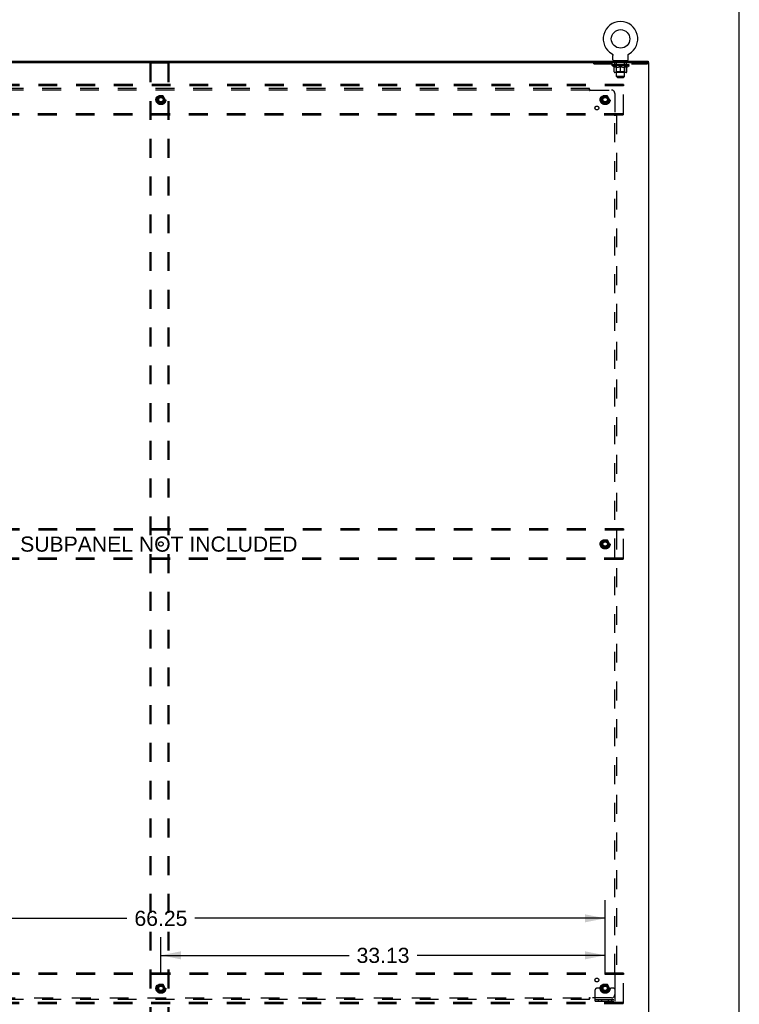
# Model space of a CAD drawing. Header units: inches. Extents: x 0 to 256, y 0 to 166.
# Tile 30 of 30: x 202 to 256, y 55 to 129. Entities that reach past the tile are written whole.
import ezdxf

# ---------------------------------------------------------------- set-up
doc = ezdxf.new("R2010")
doc.units = ezdxf.units.IN
doc.header["$LTSCALE"] = 14.074305
doc.header["$MEASUREMENT"] = 0
doc.linetypes.add('DOT', pattern=[0.2, 0.1, -0.1])
doc.linetypes.add('HIDDEN', pattern=[0.2, 0.1, -0.1])
doc.layers.get('0').update_dxf_attribs({"linetype": 'CONTINUOUS'})
for name, color, linetype in [('DEFAULT_2', 8, 'HIDDEN'), ('DIMENSIONS', 7, 'CONTINUOUS'), ('SUBPANEL', 7, 'CONTINUOUS')]:
    doc.layers.add(name, color=color, linetype=linetype)
doc.styles.get("Standard").update_dxf_attribs({"font": 'arial.ttf'})
doc.dimstyles.new('DIMSTYLE_1', dxfattribs={"dimtxt": 1.128955, "dimasz": 1.505273, "dimexe": 0.09, "dimexo": 0.07, "dimgap": 0.0375, "dimtad": 0, "dimtih": 1, "dimtoh": 1, "dimzin": 4, "dimdsep": 46, "dimtxsty": 'Standard', "dimblk": '_FILLED', "dimblk1": '_FILLED', "dimblk2": '_FILLED', "dimcen": 0.09, "dimazin": 1, "dimtfac": 1, "dimtdec": 3, "dimtofl": 0, "dimtmove": 0, "dimatfit": 3, "dimldrblk": '_FILLED', "dimfxl": 0, "dimtolj": 1, "dimtzin": 4, "dimarcsym": 0})

# ---------------------------------------------------------------- blocks, each defined once
blk = doc.blocks.new('_FILLED')
at = {"color": 0, "linetype": 'ByBlock'}
blk.add_solid([(0, 0), (-1, 0.2), (-1, -0.2)], dxfattribs=at)
blk = doc.blocks.new('*D3')
at = {"layer": 'DIMENSIONS', "color": 2, "linetype": 'Continuous'}
for p, q in [((179.644, 57.507), (179.644, 63.026)), ((245.894, 57.507), (245.894, 63.026)), ((179.644, 61.671), (210.232, 61.671)), ((245.894, 61.671), (215.306, 61.671))]:
    blk.add_line(p, q, dxfattribs=at)
at = {"layer": 'DIMENSIONS', "color": 2, "linetype": 'Continuous', "xscale": 1.5052732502, "yscale": 1.5052732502, "zscale": 1.5052732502, "rotation": 180}
blk.add_blockref('_FILLED', (179.644, 61.671), dxfattribs=at)
at = {"layer": 'DIMENSIONS', "color": 2, "linetype": 'Continuous', "xscale": 1.5052732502, "yscale": 1.5052732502, "zscale": 1.5052732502}
blk.add_blockref('_FILLED', (245.894, 61.671), dxfattribs=at)
at = {"layer": 'DIMENSIONS', "color": 2, "linetype": 'Continuous', "insert": (212.769, 62.235), "char_height": 1.129, "width": 3.94505, "attachment_point": 2, "line_spacing_factor": 0.9}
blk.add_mtext('66.25', dxfattribs=at)
blk = doc.blocks.new('*D4')
at = {"layer": 'DIMENSIONS', "color": 2, "linetype": 'Continuous'}
for p, q in [((212.769, 57.507), (212.769, 60.266)), ((245.894, 57.507), (245.894, 60.266)), ((212.769, 58.911), (226.795, 58.911)), ((245.894, 58.911), (231.869, 58.911))]:
    blk.add_line(p, q, dxfattribs=at)
at = {"layer": 'DIMENSIONS', "color": 2, "linetype": 'Continuous', "xscale": 1.5052732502, "yscale": 1.5052732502, "zscale": 1.5052732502, "rotation": 180}
blk.add_blockref('_FILLED', (212.769, 58.911), dxfattribs=at)
at = {"layer": 'DIMENSIONS', "color": 2, "linetype": 'Continuous', "xscale": 1.5052732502, "yscale": 1.5052732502, "zscale": 1.5052732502}
blk.add_blockref('_FILLED', (245.894, 58.911), dxfattribs=at)
at = {"layer": 'DIMENSIONS', "color": 2, "linetype": 'Continuous', "insert": (229.332, 59.475), "char_height": 1.129, "width": 3.94505, "attachment_point": 2, "line_spacing_factor": 0.9}
blk.add_mtext('33.13', dxfattribs=at)

msp = doc.modelspace()

# ---------------------------------------------------------------- linework, layer by layer
at = {"color": 7, "linetype": 'Continuous'}
for p, q in [((255.896, 0), (255.896, 165.58)), ((176.196, 125.578), (249.092, 125.578)), ((246.405, 126.117), (246.405, 126.117)), ((246.405, 126.117), (246.409, 126.114)), ((246.408, 126.115), (246.406, 126.116)), ((246.409, 126.114), (246.414, 126.111)), ((246.414, 126.111), (246.418, 126.108)), ((246.418, 126.108), (246.422, 126.105)), ((246.422, 126.105), (246.426, 126.102)), ((246.426, 126.102), (246.43, 126.099)), ((246.43, 126.099), (246.434, 126.095)), ((246.433, 126.096), (246.437, 126.092)), ((246.437, 126.092), (246.441, 126.088)), ((246.44, 126.088), (246.444, 126.084)), ((246.444, 126.084), (246.447, 126.08)), ((246.447, 126.08), (246.45, 126.076)), ((246.45, 126.076), (246.453, 126.072)), ((246.453, 126.072), (246.456, 126.068)), ((246.456, 126.068), (246.459, 126.064)), ((246.458, 126.064), (246.461, 126.059)), ((246.461, 126.059), (246.463, 126.055)), ((246.463, 126.055), (246.465, 126.05)), ((246.465, 126.05), (246.467, 126.045)), ((246.467, 126.045), (246.469, 126.041)), ((246.469, 126.041), (246.471, 126.036)), ((246.471, 126.036), (246.472, 126.031)), ((246.472, 126.031), (246.474, 126.026)), ((246.474, 126.026), (246.475, 126.021)), ((246.475, 126.021), (246.476, 126.016)), ((246.476, 126.016), (246.477, 126.011)), ((246.477, 126.011), (246.477, 126.006)), ((246.478, 125.996), (246.478, 125.992)), ((246.478, 125.677), (246.478, 125.992)), ((246.54, 125.608), (246.54, 125.578)), ((247.54, 125.608), (246.54, 125.608)), ((247.54, 125.608), (247.54, 125.578)), ((247.603, 126.001), (247.604, 126.006)), ((247.603, 125.677), (247.603, 125.992)), ((247.604, 126.011), (247.605, 126.016)), ((247.604, 126.006), (247.604, 126.011)), ((247.605, 126.016), (247.606, 126.021)), ((247.606, 126.021), (247.607, 126.026)), ((247.607, 126.026), (247.608, 126.031)), ((247.608, 126.031), (247.61, 126.036)), ((247.61, 126.036), (247.612, 126.041)), ((247.612, 126.041), (247.613, 126.045)), ((247.613, 126.045), (247.615, 126.05)), ((247.615, 126.05), (247.618, 126.055)), ((247.617, 126.055), (247.62, 126.059)), ((247.62, 126.059), (247.622, 126.064)), ((247.622, 126.064), (247.625, 126.068)), ((247.625, 126.068), (247.628, 126.072)), ((247.628, 126.072), (247.631, 126.076)), ((247.631, 126.076), (247.634, 126.08)), ((247.634, 126.08), (247.637, 126.084)), ((247.637, 126.084), (247.64, 126.088)), ((247.64, 126.088), (247.644, 126.092)), ((247.644, 126.092), (247.647, 126.096)), ((247.647, 126.095), (247.651, 126.099)), ((247.651, 126.099), (247.655, 126.102)), ((247.655, 126.102), (247.659, 126.105)), ((247.659, 126.105), (247.663, 126.108)), ((247.663, 126.108), (247.667, 126.111)), ((247.667, 126.111), (247.671, 126.114)), ((247.667, 126.111), (247.668, 126.112)), ((247.671, 126.114), (247.676, 126.117)), ((247.674, 126.116), (247.673, 126.115)), ((247.676, 126.117), (247.676, 126.117)), ((249.092, 125.578), (249.092, 125.474))]:
    msp.add_line(p, q, dxfattribs=at)
at = {"color": 3, "linetype": 'Continuous'}
for p in [(176.144, 125.474), (249.144, 53.682)]:
    msp.add_line(p, (249.144, 125.474), dxfattribs=at)
at = {"color": 7, "linetype": 'Continuous'}
for points in [[(246.477, 126.006), (246.478, 126.001), (246.478, 125.996)], [(247.603, 125.992), (247.603, 125.996), (247.603, 126.001)], [(247.603, 125.992), (247.603, 125.996), (247.603, 126.001)]]:
    msp.add_lwpolyline(points, dxfattribs=at)
msp.add_circle((247.04, 127.236), 0.688, dxfattribs=at)
for centre, radius, start, end in [((247.04, 127.236), 1.288, 299.50527, 240.49473), ((246.547, 125.677), 0.069, 180, 265), ((247.534, 125.677), 0.069, 275, 360)]:
    msp.add_arc(centre, radius, start, end, dxfattribs=at)
at = {"layer": 'DEFAULT_2', "color": 8, "linetype": 'HIDDEN'}
for p, q in [((246.412, 126.112), (246.414, 126.111)), ((246.675, 125.518), (246.675, 125.598)), ((246.728, 125.608), (246.728, 125.578)), ((247.353, 125.608), (247.353, 125.578)), ((247.405, 125.518), (247.405, 125.598)), ((211.937, 125.413), (211.937, 53.743)), ((211.958, 125.443), (213.33, 125.443)), ((212.011, 125.413), (212.011, 53.743)), ((213.278, 125.413), (213.278, 53.743)), ((213.351, 125.413), (213.351, 53.743)), ((245.04, 125.37), (245.04, 125.474)), ((245.04, 125.37), (249.04, 125.37)), ((246.407, 125.248), (246.407, 125.294)), ((247.674, 125.248), (246.407, 125.248)), ((246.566, 125.136), (246.407, 125.248)), ((246.417, 125.288), (246.417, 125.294)), ((246.425, 125.284), (246.425, 125.288)), ((246.425, 125.284), (247.655, 125.284)), ((246.434, 125.284), (246.434, 125.288)), ((246.435, 125.284), (246.435, 125.288)), ((246.445, 125.288), (246.445, 125.294)), ((246.462, 125.284), (246.462, 125.288)), ((246.463, 125.284), (246.463, 125.288)), ((246.492, 125.288), (246.492, 125.294)), ((246.506, 125.284), (246.506, 125.288)), ((246.509, 125.284), (246.509, 125.288)), ((246.713, 125.287), (246.512, 125.287)), ((246.555, 125.288), (246.555, 125.294)), ((246.557, 125.284), (246.557, 125.287)), ((246.557, 125.284), (246.557, 125.287)), ((246.56, 125.284), (246.56, 125.287)), ((246.566, 125.136), (246.577, 125.136)), ((246.568, 125.284), (246.568, 125.288)), ((246.568, 125.284), (246.568, 125.287)), ((246.571, 125.284), (246.571, 125.288)), ((246.574, 125.284), (246.574, 125.288)), ((246.577, 124.773), (246.577, 125.179)), ((246.579, 125.284), (246.579, 125.287)), ((246.593, 125.284), (246.593, 125.287)), ((246.603, 125.37), (246.603, 125.474)), ((246.611, 125.284), (246.611, 125.29)), ((246.611, 125.284), (246.611, 125.287)), ((246.632, 125.284), (246.632, 125.287)), ((246.632, 125.284), (246.632, 125.287)), ((246.633, 125.288), (246.633, 125.294)), ((246.643, 125.284), (246.643, 125.288)), ((246.647, 125.284), (246.647, 125.288)), ((246.656, 125.284), (246.656, 125.287)), ((246.668, 125.284), (246.668, 125.292)), ((246.683, 125.284), (246.683, 125.287)), ((246.745, 125.508), (246.685, 125.508)), ((246.686, 125.284), (246.686, 125.287)), ((246.713, 125.284), (246.713, 125.287)), ((246.78, 125.287), (246.718, 125.287)), ((246.719, 125.136), (246.899, 125.136)), ((246.724, 125.288), (246.724, 125.294)), ((246.728, 124.776), (246.728, 125.245)), ((246.731, 125.284), (246.731, 125.288)), ((246.735, 125.284), (246.735, 125.288)), ((246.74, 124.427), (246.74, 125.498)), ((246.741, 125.284), (246.741, 125.293)), ((246.745, 125.284), (246.745, 125.287)), ((246.756, 125.284), (246.756, 125.287)), ((246.78, 125.284), (246.78, 125.287)), ((246.855, 125.287), (246.796, 125.287)), ((246.817, 125.284), (246.817, 125.287)), ((246.824, 125.288), (246.824, 125.294)), ((246.828, 125.284), (246.828, 125.288)), ((246.83, 125.284), (246.83, 125.294)), ((246.833, 125.284), (246.833, 125.288)), ((246.84, 125.284), (246.84, 125.288)), ((246.855, 125.284), (246.855, 125.287)), ((246.936, 125.287), (246.881, 125.287)), ((246.894, 125.284), (246.894, 125.287)), ((246.926, 125.287), (247.003, 125.292)), ((246.93, 125.288), (246.93, 125.294)), ((246.931, 125.294), (246.93, 125.294)), ((246.931, 125.288), (246.931, 125.294)), ((246.931, 125.284), (246.931, 125.288)), ((246.935, 125.284), (246.935, 125.288)), ((246.936, 125.284), (246.936, 125.288)), ((246.936, 125.284), (246.936, 125.287)), ((246.971, 125.287), (247.036, 125.287)), ((246.977, 125.284), (246.977, 125.287)), ((246.982, 125.287), (246.982, 125.291)), ((247.003, 125.287), (247.003, 125.292)), ((247.02, 125.284), (247.02, 125.287)), ((247.038, 125.288), (247.038, 125.288)), ((247.038, 125.284), (247.038, 125.288)), ((247.038, 125.284), (247.038, 125.288)), ((247.04, 125.288), (247.04, 125.294)), ((247.04, 125.294), (247.155, 125.287)), ((247.04, 124.736), (247.04, 125.18)), ((247.043, 125.284), (247.043, 125.288)), ((247.043, 125.284), (247.043, 125.288)), ((247.043, 125.288), (247.043, 125.288)), ((247.061, 125.284), (247.061, 125.287)), ((247.061, 125.287), (247.109, 125.287)), ((247.104, 125.284), (247.104, 125.287)), ((247.145, 125.284), (247.145, 125.288)), ((247.145, 125.284), (247.145, 125.287)), ((247.145, 125.287), (247.199, 125.287)), ((247.146, 125.284), (247.146, 125.288)), ((247.15, 125.288), (247.15, 125.294)), ((247.15, 125.288), (247.15, 125.294)), ((247.15, 125.294), (247.15, 125.294)), ((247.15, 125.284), (247.15, 125.288)), ((247.182, 125.136), (247.362, 125.136)), ((247.186, 125.284), (247.186, 125.287)), ((247.225, 125.284), (247.225, 125.287)), ((247.225, 125.287), (247.285, 125.287)), ((247.241, 125.284), (247.241, 125.288)), ((247.248, 125.284), (247.248, 125.288)), ((247.251, 125.284), (247.251, 125.294)), ((247.253, 125.284), (247.253, 125.288)), ((247.257, 125.288), (247.257, 125.294)), ((247.264, 125.284), (247.264, 125.287)), ((247.3, 125.284), (247.3, 125.287)), ((247.3, 125.287), (247.362, 125.287)), ((247.324, 125.284), (247.324, 125.287)), ((247.395, 125.508), (247.335, 125.508)), ((247.335, 125.284), (247.335, 125.287)), ((247.34, 124.427), (247.34, 125.498)), ((247.34, 125.284), (247.34, 125.293)), ((247.346, 125.284), (247.346, 125.288)), ((247.35, 125.284), (247.35, 125.288)), ((247.353, 124.776), (247.353, 125.245)), ((247.357, 125.288), (247.357, 125.294)), ((247.367, 125.284), (247.367, 125.287)), ((247.367, 125.287), (247.569, 125.287)), ((247.395, 125.284), (247.395, 125.287)), ((247.398, 125.284), (247.398, 125.287)), ((247.413, 125.284), (247.413, 125.292)), ((247.424, 125.284), (247.424, 125.287)), ((247.434, 125.284), (247.434, 125.288)), ((247.438, 125.284), (247.438, 125.288)), ((247.447, 125.288), (247.447, 125.294)), ((247.449, 125.284), (247.449, 125.287)), ((247.449, 125.284), (247.449, 125.287)), ((247.469, 125.284), (247.469, 125.29)), ((247.47, 125.284), (247.47, 125.287)), ((247.478, 125.37), (247.478, 125.474)), ((247.488, 125.284), (247.488, 125.287)), ((247.502, 125.284), (247.502, 125.287)), ((247.504, 124.773), (247.504, 125.179)), ((247.504, 125.136), (247.514, 125.136)), ((247.506, 125.284), (247.506, 125.288)), ((247.51, 125.284), (247.51, 125.288)), ((247.513, 125.284), (247.513, 125.288)), ((247.513, 125.284), (247.513, 125.287)), ((247.514, 125.136), (247.674, 125.248)), ((247.52, 125.284), (247.52, 125.287)), ((247.523, 125.284), (247.523, 125.287)), ((247.524, 125.284), (247.524, 125.287)), ((247.525, 125.288), (247.525, 125.294)), ((247.572, 125.284), (247.572, 125.288)), ((247.574, 125.284), (247.574, 125.288)), ((247.589, 125.288), (247.589, 125.294)), ((247.617, 125.284), (247.617, 125.288)), ((247.619, 125.284), (247.619, 125.288)), ((247.635, 125.288), (247.635, 125.294)), ((247.646, 125.284), (247.646, 125.288)), ((247.646, 125.284), (247.646, 125.288)), ((247.655, 125.284), (247.655, 125.288)), ((247.664, 125.288), (247.664, 125.294)), ((247.674, 125.248), (247.674, 125.294)), ((249.04, 125.37), (249.04, 125.474)), ((247.467, 124.736), (246.614, 124.736)), ((246.728, 124.776), (246.688, 124.736)), ((247.353, 124.776), (246.728, 124.776)), ((247.34, 124.427), (246.74, 124.427)), ((246.809, 124.358), (246.74, 124.427)), ((246.809, 124.358), (247.271, 124.358)), ((247.271, 124.358), (247.34, 124.427)), ((247.353, 124.776), (247.393, 124.736)), ((247.269, 123.828), (178.269, 123.828)), ((247.269, 123.724), (178.269, 123.724)), ((212.458, 123.724), (212.458, 123.828)), ((212.831, 123.724), (212.831, 123.828)), ((247.269, 123.828), (247.269, 123.724)), ((247.269, 121.682), (247.269, 123.724)), ((212.606, 122.976), (212.452, 122.708)), ((212.452, 122.698), (212.606, 122.431)), ((212.924, 122.981), (212.615, 122.981)), ((213.087, 122.708), (212.932, 122.976)), ((212.932, 122.431), (213.087, 122.698)), ((245.731, 122.976), (245.577, 122.708)), ((245.577, 122.698), (245.731, 122.431)), ((246.049, 122.981), (245.74, 122.981)), ((246.212, 122.708), (246.057, 122.976)), ((246.057, 122.431), (246.212, 122.698)), ((212.924, 122.426), (212.615, 122.426)), ((246.049, 122.426), (245.74, 122.426)), ((178.269, 121.682), (247.269, 121.682)), ((178.269, 121.578), (247.269, 121.578)), ((212.458, 121.682), (212.458, 121.578)), ((212.831, 121.682), (212.831, 121.578)), ((247.269, 121.578), (247.269, 121.682)), ((247.269, 90.703), (178.269, 90.703)), ((247.269, 90.599), (178.269, 90.599)), ((212.458, 90.599), (212.458, 90.703)), ((212.831, 90.599), (212.831, 90.703)), ((247.269, 90.703), (247.269, 90.599)), ((247.269, 88.557), (247.269, 90.599)), ((245.731, 89.851), (245.577, 89.583)), ((245.577, 89.573), (245.731, 89.306)), ((246.049, 89.856), (245.74, 89.856)), ((246.212, 89.583), (246.057, 89.851)), ((246.057, 89.306), (246.212, 89.573)), ((246.049, 89.301), (245.74, 89.301)), ((178.269, 88.557), (247.269, 88.557)), ((178.269, 88.453), (247.269, 88.453)), ((212.458, 88.557), (212.458, 88.453)), ((212.831, 88.557), (212.831, 88.453)), ((247.269, 88.453), (247.269, 88.557)), ((247.269, 57.578), (178.269, 57.578)), ((247.269, 57.474), (178.269, 57.474)), ((212.458, 57.474), (212.458, 57.578)), ((212.831, 57.474), (212.831, 57.578)), ((247.269, 57.578), (247.269, 57.474)), ((247.269, 55.432), (247.269, 57.474)), ((212.606, 56.726), (212.452, 56.458)), ((212.924, 56.731), (212.615, 56.731)), ((213.087, 56.458), (212.932, 56.726)), ((245.731, 56.726), (245.577, 56.458)), ((246.049, 56.731), (245.74, 56.731)), ((246.212, 56.458), (246.057, 56.726)), ((212.452, 56.448), (212.606, 56.181)), ((212.924, 56.176), (212.615, 56.176)), ((212.932, 56.181), (213.087, 56.448)), ((245.144, 55.506), (245.144, 56.328)), ((245.359, 56.453), (245.269, 56.453)), ((245.48, 56.453), (245.359, 56.453)), ((245.719, 56.453), (245.48, 56.453)), ((245.577, 56.448), (245.731, 56.181)), ((246.049, 56.176), (245.74, 56.176)), ((246.057, 56.181), (246.212, 56.448)), ((246.069, 56.453), (246.309, 56.453)), ((246.43, 56.453), (246.309, 56.453)), ((246.519, 56.453), (246.43, 56.453)), ((246.644, 55.506), (246.644, 56.328)), ((178.269, 55.432), (247.269, 55.432)), ((178.269, 55.328), (247.269, 55.328)), ((212.458, 55.432), (212.458, 55.328)), ((212.831, 55.432), (212.831, 55.328)), ((245.144, 55.61), (246.644, 55.61)), ((245.144, 55.506), (246.644, 55.506)), ((245.391, 55.506), (245.391, 55.61)), ((245.647, 55.506), (245.647, 55.61)), ((246.141, 55.506), (246.141, 55.61)), ((246.397, 55.506), (246.397, 55.61)), ((247.269, 55.328), (247.269, 55.432))]:
    msp.add_line(p, q, dxfattribs=at)
for points in [[(211.937, 125.413), (211.938, 125.421), (211.94, 125.428), (211.944, 125.435), (211.948, 125.439), (211.953, 125.442), (211.958, 125.443)], [(212.032, 125.443), (212.026, 125.442), (212.021, 125.439), (212.017, 125.435), (212.014, 125.428), (212.012, 125.421), (212.011, 125.413)], [(213.278, 125.413), (213.277, 125.421), (213.275, 125.428), (213.272, 125.435), (213.267, 125.439), (213.262, 125.442), (213.257, 125.443)], [(213.33, 125.443), (213.336, 125.442), (213.341, 125.439), (213.345, 125.435), (213.349, 125.428), (213.351, 125.421), (213.351, 125.413)], [(246.727, 125.136), (246.702, 125.141), (246.677, 125.146), (246.653, 125.153), (246.628, 125.161), (246.602, 125.17), (246.577, 125.179)], [(246.577, 125.179), (246.601, 125.169), (246.626, 125.16), (246.649, 125.153), (246.673, 125.146), (246.696, 125.141), (246.719, 125.136)], [(247.04, 125.18), (247.014, 125.17), (246.989, 125.161), (246.964, 125.153), (246.939, 125.146), (246.914, 125.141), (246.889, 125.136)], [(246.899, 125.136), (246.922, 125.141), (246.946, 125.146), (246.969, 125.153), (246.993, 125.16), (247.016, 125.169), (247.04, 125.178)], [(247.191, 125.136), (247.167, 125.141), (247.142, 125.146), (247.117, 125.153), (247.092, 125.161), (247.066, 125.17), (247.04, 125.18)], [(247.04, 125.178), (247.065, 125.169), (247.089, 125.16), (247.112, 125.153), (247.135, 125.146), (247.159, 125.141), (247.182, 125.136)], [(247.504, 125.179), (247.478, 125.169), (247.453, 125.161), (247.428, 125.153), (247.403, 125.146), (247.378, 125.141), (247.354, 125.136)], [(247.362, 125.136), (247.385, 125.141), (247.408, 125.146), (247.432, 125.153), (247.456, 125.161), (247.48, 125.169), (247.504, 125.179)]]:
    msp.add_lwpolyline(points, dxfattribs=at)
for centre, radius in [((212.769, 122.703), 0.372), ((212.769, 122.703), 0.356), ((212.769, 122.703), 0.318), ((212.769, 122.703), 0.204), ((212.769, 122.703), 0.183), ((212.769, 122.703), 0.183), ((212.769, 122.703), 0.166), ((245.894, 122.703), 0.372), ((245.894, 122.703), 0.356), ((245.894, 122.703), 0.318), ((245.894, 122.703), 0.204), ((245.894, 122.703), 0.183), ((245.894, 122.703), 0.183), ((245.894, 122.703), 0.166), ((245.894, 89.578), 0.372), ((245.894, 89.578), 0.356), ((245.894, 89.578), 0.318), ((245.894, 89.578), 0.204), ((245.894, 89.578), 0.183), ((245.894, 89.578), 0.183), ((245.894, 89.578), 0.166), ((212.769, 56.453), 0.372), ((212.769, 56.453), 0.356), ((212.769, 56.453), 0.318), ((212.769, 56.453), 0.204), ((212.769, 56.453), 0.183), ((212.769, 56.453), 0.183), ((212.769, 56.453), 0.166), ((245.894, 56.453), 0.372), ((245.894, 56.453), 0.356), ((245.894, 56.453), 0.318), ((245.894, 56.453), 0.204), ((245.894, 56.453), 0.183), ((245.894, 56.453), 0.183), ((245.894, 56.453), 0.166)]:
    msp.add_circle(centre, radius, dxfattribs=at)
at = {"layer": 'DEFAULT_2', "color": 8, "linetype": 'DOT'}
for centre in [(212.769, 122.703), (245.894, 122.703), (212.769, 89.578), (245.894, 89.578), (212.769, 56.453), (245.894, 56.453)]:
    msp.add_circle(centre, 0.168, dxfattribs=at)
at = {"layer": 'DEFAULT_2', "color": 8, "linetype": 'HIDDEN'}
for centre, radius, start, end in [((246.547, 125.677), 0.069, 265, 270), ((246.665, 125.598), 0.01, 0, 90), ((247.415, 125.598), 0.01, 90, 180), ((247.534, 125.677), 0.069, 270, 275), ((246.685, 125.518), 0.01, 180, 270), ((246.688, 125.245), 0.0398, 0, 90), ((246.73, 125.498), 0.01, 0, 90), ((247.35, 125.498), 0.01, 90, 180), ((247.393, 125.245), 0.0398, 90, 180), ((247.395, 125.518), 0.01, 270, 360), ((246.614, 124.773), 0.0371, 180, 270), ((247.467, 124.773), 0.0371, 270, 360), ((212.46, 122.703), 0.01, 150.01268, 209.98829), ((212.615, 122.971), 0.01, 90.01235, 149.98915), ((212.924, 122.971), 0.01, 30.01204, 89.98872), ((213.078, 122.703), 0.01, 330.01268, 29.98829), ((245.585, 122.703), 0.01, 150.01268, 209.98829), ((245.74, 122.971), 0.01, 90.01235, 149.98915), ((246.049, 122.971), 0.01, 30.01204, 89.98872), ((246.203, 122.703), 0.01, 330.01268, 29.98829), ((212.615, 122.436), 0.01, 210.01204, 269.98872), ((212.924, 122.436), 0.01, 270.01235, 329.98915), ((245.74, 122.436), 0.01, 210.01204, 269.98872), ((246.049, 122.436), 0.01, 270.01235, 329.98915), ((245.585, 89.578), 0.01, 150.01268, 209.98829), ((245.74, 89.846), 0.01, 90.01235, 149.98915), ((246.049, 89.846), 0.01, 30.01204, 89.98872), ((246.203, 89.578), 0.01, 330.01268, 29.98829), ((245.74, 89.311), 0.01, 210.01204, 269.98872), ((246.049, 89.311), 0.01, 270.01235, 329.98915), ((212.615, 56.721), 0.01, 90.01235, 149.98915), ((212.924, 56.721), 0.01, 30.01204, 89.98872), ((245.74, 56.721), 0.01, 90.01235, 149.98915), ((246.049, 56.721), 0.01, 30.01204, 89.98872), ((212.46, 56.453), 0.01, 150.01268, 209.98829), ((212.615, 56.186), 0.01, 210.01204, 269.98872), ((212.924, 56.186), 0.01, 270.01235, 329.98915), ((213.078, 56.453), 0.01, 330.01268, 29.98829), ((245.269, 56.328), 0.125, 90, 180), ((245.585, 56.453), 0.01, 150.01268, 209.98829), ((245.894, 56.453), 0.175, 180, 360), ((245.74, 56.186), 0.01, 210.01204, 269.98872), ((246.049, 56.186), 0.01, 270.01235, 329.98915), ((246.203, 56.453), 0.01, 330.01268, 29.98829), ((246.519, 56.328), 0.125, 0, 90)]:
    msp.add_arc(centre, radius, start, end, dxfattribs=at)
for centre, major_axis, ratio, start_param, end_param in [((247.04, 125.294), (0.633, 0.007), 0.05963, 2.96643, 3.140963), ((246.387, 125.282), (0.198, 0), 0.060556, 0.430652, 1.470503), ((247.04, 125.294), (0.633, 0), 0.060556, -3.141593, -2.96706), ((246.387, 125.276), (0.198, 0.002), 0.05963, 1.376596, 1.469874), ((247.04, 125.294), (0.633, 0.013), 0.05688, 2.791345, 2.965878), ((246.363, 125.282), (0.198, 0.002), 0.05963, 0.25549, 1.295341), ((246.431, 125.282), (0.198, -0.002), 0.05963, 0.605815, 1.645666), ((247.04, 125.294), (0.633, -0.007), 0.05963, -2.96643, -2.791898), ((246.431, 125.276), (0.198, 0), 0.060556, 1.551758, 1.645036), ((246.363, 125.276), (0.198, 0.004), 0.05688, 1.20151, 1.294789), ((246.433, 125.278), (0.164, 0.002), 0.05963, 1.065228, 1.614276), ((246.413, 125.278), (0.164, 0.003), 0.05688, 0.890143, 1.43919), ((246.471, 125.278), (0.164, 0), 0.060556, 1.240391, 1.789438), ((247.04, 125.294), (0.633, 0.019), 0.052395, 2.616403, 2.790936), ((246.359, 125.282), (0.198, 0.004), 0.05688, 0.080405, 1.120256), ((246.494, 125.282), (0.198, -0.004), 0.05688, 0.7809, 1.820751), ((247.04, 125.294), (0.633, -0.013), 0.05688, -2.791345, -2.616812), ((246.494, 125.276), (0.198, -0.002), 0.05963, 1.72692, 1.820198), ((246.359, 125.276), (0.198, 0.006), 0.052395, 1.026568, 1.119847), ((246.412, 125.278), (0.164, 0.005), 0.052395, 0.715201, 1.264248), ((246.526, 125.278), (0.164, -0.002), 0.05963, 1.415553, 1.9646), ((247.04, 125.294), (0.633, 0.025), 0.046319, 2.441654, 2.616187), ((246.573, 125.282), (0.198, -0.006), 0.052395, 0.955842, 1.995693), ((247.04, 125.294), (0.633, -0.019), 0.052395, -2.616403, -2.44187), ((246.376, 125.282), (0.198, 0.006), 0.052395, -0.094537, 0.945314), ((246.573, 125.276), (0.198, -0.004), 0.05688, 1.902006, 1.995284), ((246.376, 125.276), (0.198, 0.008), 0.046319, 0.851819, 0.945098), ((246.431, 125.278), (0.164, 0.006), 0.046319, 0.540452, 1.089499), ((246.597, 125.278), (0.164, -0.003), 0.05688, 1.590638, 2.139686), ((247.04, 125.294), (0.633, 0.029), 0.038841, 2.267123, 2.441656), ((246.667, 125.282), (0.198, -0.008), 0.046319, 1.130591, 2.170442), ((246.413, 125.282), (0.198, 0.008), 0.046319, -0.269286, 0.770565), ((247.04, 125.294), (0.633, -0.025), 0.046319, -2.441654, -2.267121), ((246.667, 125.276), (0.198, -0.006), 0.052395, 2.076947, 2.170226), ((246.413, 125.276), (0.198, 0.009), 0.038841, 0.677289, 0.770567), ((246.468, 125.278), (0.164, 0.008), 0.038841, 0.365921, 0.914969), ((246.682, 125.278), (0.164, -0.005), 0.052395, 1.76558, 2.314627), ((247.04, 125.294), (0.633, 0.033), 0.030195, 2.09281, 2.267343), ((246.772, 125.282), (0.198, -0.009), 0.038841, 1.305122, 2.344973), ((246.47, 125.282), (0.198, 0.009), 0.038841, -0.443817, 0.596034), ((247.04, 125.294), (0.633, -0.029), 0.038841, -2.267123, -2.092591), ((246.772, 125.276), (0.198, -0.008), 0.046319, 2.251696, 2.344975), ((246.47, 125.276), (0.198, 0.01), 0.030195, 0.502975, 0.596254), ((246.522, 125.278), (0.164, 0.009), 0.030195, 0.191608, 0.740655), ((246.778, 125.278), (0.164, -0.006), 0.046319, 1.940329, 2.489376), ((246.543, 125.282), (0.198, 0.01), 0.030195, -0.61813, 0.421721), ((247.04, 125.294), (0.633, 0.036), 0.020645, 1.918687, 2.09322), ((246.885, 125.282), (0.198, -0.01), 0.030195, 1.479435, 2.519286), ((247.04, 125.294), (0.633, -0.033), 0.030195, -2.09281, -1.918277), ((246.885, 125.276), (0.198, -0.009), 0.038841, 2.426227, 2.519505), ((246.543, 125.276), (0.198, 0.011), 0.020645, 0.328852, 0.422131), ((246.592, 125.278), (0.164, 0.009), 0.020645, 0.017485, 0.566532), ((246.881, 125.278), (0.164, -0.008), 0.038841, 2.11486, 2.663907), ((246.632, 125.282), (0.198, 0.011), 0.020645, -0.792253, 0.247598), ((247.04, 125.294), (0.633, 0.038), 0.010478, 1.744704, 1.919237), ((247.002, 125.282), (0.198, -0.011), 0.020645, 1.653558, 2.693409), ((247.04, 125.294), (0.633, -0.036), 0.020645, -1.918687, -1.744154), ((247.002, 125.276), (0.198, -0.01), 0.030195, 2.60054, 2.693819), ((246.632, 125.276), (0.198, 0.012), 0.010478, 0.154869, 0.248148), ((246.676, 125.278), (0.164, 0.01), 0.010478, 6.126688, 6.675735), ((246.989, 125.278), (0.164, -0.009), 0.030195, 2.289173, 2.83822), ((246.733, 125.282), (0.198, 0.012), 0.010478, -0.966236, -0.000846), ((247.121, 125.282), (0.198, -0.012), 0.010478, 1.827541, 2.867392), ((247.04, 125.294), (0.633, -0.038), 0.010478, -1.744704, -1.570171), ((247.121, 125.276), (0.198, -0.011), 0.020645, 2.774664, 2.867942), ((247.099, 125.278), (0.164, -0.009), 0.020645, 2.463296, 3.012344), ((246.96, 125.282), (0.198, 0.012), 0.010478, 0.274201, 1.314052), ((246.874, 125.278), (0.164, 0.01), 0.010478, -0.000298, 0.504314), ((246.843, 125.276), (0.198, 0.012), 0.010478, 0.192946, 0.399283), ((247.04, 125.294), (0.633, 0.038), 0.010478, -1.578586, -1.396888), ((247.238, 125.276), (0.198, -0.012), 0.010478, 2.948646, 3.041925), ((247.207, 125.278), (0.164, -0.01), 0.010478, 2.637279, 3.142076), ((247.078, 125.282), (0.198, 0.011), 0.020645, 0.448184, 1.488034), ((246.982, 125.278), (0.164, 0.009), 0.020645, 0.129249, 0.678296), ((246.96, 125.276), (0.198, 0.011), 0.020645, 0.273651, 0.366929), ((247.348, 125.282), (0.198, -0.012), 0.010478, -3.140747, -2.175357), ((247.04, 125.294), (0.633, 0.036), 0.020645, -1.397439, -1.222906), ((247.04, 125.294), (0.633, -0.038), 0.010478, 1.222355, 1.396888), ((247.196, 125.282), (0.198, 0.01), 0.030195, 0.622307, 1.662158), ((247.091, 125.278), (0.164, 0.009), 0.030195, 0.303372, 0.852419), ((247.405, 125.278), (0.164, -0.01), 0.010478, 2.749043, 3.29809), ((247.449, 125.282), (0.198, -0.011), 0.020645, 2.893995, 3.933846), ((247.078, 125.276), (0.198, 0.01), 0.030195, 0.447774, 0.541052), ((247.449, 125.276), (0.198, -0.012), 0.010478, 2.893445, 2.986723), ((247.04, 125.294), (0.633, 0.033), 0.030195, -1.223315, -1.048783), ((247.04, 125.294), (0.633, -0.036), 0.020645, 1.048373, 1.222906), ((247.309, 125.282), (0.198, 0.009), 0.038841, 0.79662, 1.836471), ((247.2, 125.278), (0.164, 0.008), 0.038841, 0.477686, 1.026733), ((247.489, 125.278), (0.164, -0.009), 0.020645, 2.57506, 3.124108), ((247.538, 125.282), (0.198, -0.01), 0.030195, 2.719872, 3.759723), ((247.414, 125.282), (0.198, 0.008), 0.046319, 0.971151, 2.011002), ((247.196, 125.276), (0.198, 0.009), 0.038841, 0.622087, 0.715366), ((247.538, 125.276), (0.198, -0.011), 0.020645, 2.719462, 2.812741), ((247.04, 125.294), (0.633, 0.029), 0.038841, -1.049002, -0.874469), ((247.04, 125.294), (0.633, -0.033), 0.030195, 0.87425, 1.048783), ((247.303, 125.278), (0.164, 0.006), 0.046319, 0.652216, 1.201263), ((247.507, 125.282), (0.198, 0.006), 0.052395, 1.1459, 2.185751), ((247.559, 125.278), (0.164, -0.009), 0.030195, 2.400937, 2.949985), ((247.611, 125.282), (0.198, -0.009), 0.038841, 2.545558, 3.585409), ((247.399, 125.278), (0.164, 0.005), 0.052395, 0.826965, 1.376012), ((247.309, 125.276), (0.198, 0.008), 0.046319, 0.796618, 0.889896), ((247.611, 125.276), (0.198, -0.01), 0.030195, 2.545339, 2.638617), ((247.587, 125.282), (0.198, 0.004), 0.05688, 1.320842, 2.360692), ((247.04, 125.294), (0.633, 0.025), 0.046319, -0.874471, -0.699939), ((247.04, 125.294), (0.633, -0.029), 0.038841, 0.699936, 0.874469), ((247.667, 125.282), (0.198, -0.008), 0.046319, 2.371028, 3.410879), ((247.613, 125.278), (0.164, -0.008), 0.038841, 2.226624, 2.775671), ((247.649, 125.282), (0.198, 0.002), 0.05963, 1.495927, 2.535778), ((247.483, 125.278), (0.164, 0.003), 0.05688, 1.001907, 1.550954), ((247.705, 125.282), (0.198, -0.006), 0.052395, 2.196279, 3.23613), ((247.65, 125.278), (0.164, -0.006), 0.046319, 2.052093, 2.601141), ((247.414, 125.276), (0.198, 0.006), 0.052395, 0.971367, 1.064645), ((247.693, 125.282), (0.198, 0), 0.060556, 1.671089, 2.71094), ((247.667, 125.276), (0.198, -0.009), 0.038841, 2.371026, 2.464304), ((247.722, 125.282), (0.198, -0.004), 0.05688, 2.021337, 3.061188), ((247.04, 125.294), (0.633, 0.019), 0.052395, -0.699723, -0.52519), ((247.04, 125.294), (0.633, -0.025), 0.046319, 0.525406, 0.699939), ((247.718, 125.282), (0.198, -0.002), 0.05963, 1.846251, 2.886102), ((247.554, 125.278), (0.164, 0.002), 0.05963, 1.176993, 1.72604), ((247.669, 125.278), (0.164, -0.005), 0.052395, 1.877344, 2.426392), ((247.61, 125.278), (0.164, 0), 0.060556, 1.352155, 1.901202), ((247.668, 125.278), (0.164, -0.003), 0.05688, 1.702402, 2.25145), ((247.648, 125.278), (0.164, -0.002), 0.05963, 1.527317, 2.076364), ((247.507, 125.276), (0.198, 0.004), 0.05688, 1.146309, 1.239587), ((247.705, 125.276), (0.198, -0.008), 0.046319, 2.196495, 2.289773), ((247.04, 125.294), (0.633, 0.013), 0.05688, -0.524781, -0.350248), ((247.04, 125.294), (0.633, -0.019), 0.052395, 0.350657, 0.52519), ((247.587, 125.276), (0.198, 0.002), 0.05963, 1.321394, 1.414673), ((247.722, 125.276), (0.198, -0.006), 0.052395, 2.021746, 2.115024), ((247.04, 125.294), (0.633, 0.007), 0.05963, -0.349695, -0.175162), ((247.04, 125.294), (0.633, -0.013), 0.05688, 0.175715, 0.350248), ((247.649, 125.276), (0.198, 0), 0.060556, 1.496556, 1.589835), ((247.718, 125.276), (0.198, -0.004), 0.05688, 1.846804, 1.940083), ((247.693, 125.276), (0.198, -0.002), 0.05963, 1.671719, 1.764997), ((247.04, 125.294), (0.633, 0), 0.060556, -0.174533, 0), ((247.04, 125.294), (0.633, -0.007), 0.05963, 0.000629, 0.175162)]:
    msp.add_ellipse(centre, major_axis=major_axis, ratio=ratio, start_param=start_param, end_param=end_param, dxfattribs=at)
at = {"layer": 'SUBPANEL', "color": 8, "linetype": 'HIDDEN'}
for p, q in [((244.738, 123.547), (180.801, 123.547)), ((244.738, 123.422), (180.801, 123.422)), ((244.738, 123.381), (244.738, 123.547)), ((244.773, 123.422), (246.363, 123.422)), ((246.613, 123.172), (246.613, 121.583)), ((246.572, 121.547), (246.738, 121.547)), ((246.613, 57.61), (246.613, 121.547)), ((246.632, 121.564), (246.625, 121.571)), ((246.738, 121.547), (246.738, 57.61)), ((246.572, 57.61), (246.738, 57.61)), ((246.613, 57.574), (246.613, 55.985)), ((180.801, 55.735), (244.738, 55.735)), ((244.738, 55.61), (180.801, 55.61)), ((244.738, 55.61), (244.738, 55.776)), ((244.755, 55.716), (244.762, 55.723)), ((246.363, 55.735), (244.773, 55.735))]:
    msp.add_line(p, q, dxfattribs=at)
for points in [[(244.738, 123.461), (244.74, 123.458), (244.742, 123.456), (244.743, 123.454), (244.745, 123.452), (244.747, 123.45), (244.749, 123.448), (244.75, 123.446), (244.752, 123.444), (244.753, 123.443), (244.755, 123.441), (244.76, 123.436)], [(244.738, 123.381), (244.74, 123.382), (244.742, 123.383), (244.743, 123.384), (244.745, 123.385), (244.746, 123.386), (244.748, 123.387), (244.75, 123.388), (244.751, 123.39), (244.753, 123.391), (244.754, 123.393), (244.755, 123.395), (244.757, 123.397), (244.758, 123.399), (244.759, 123.401), (244.761, 123.403), (244.763, 123.407)], [(244.76, 123.436), (244.762, 123.434), (244.764, 123.432), (244.766, 123.43), (244.768, 123.428), (244.77, 123.426), (244.772, 123.424), (244.773, 123.422)], [(244.763, 123.407), (244.765, 123.41), (244.766, 123.412), (244.768, 123.414), (244.769, 123.417), (244.771, 123.419), (244.772, 123.42), (244.773, 123.422)], [(246.572, 121.547), (246.573, 121.549), (246.574, 121.551), (246.575, 121.552), (246.576, 121.554), (246.577, 121.556), (246.578, 121.557), (246.579, 121.559), (246.581, 121.56), (246.582, 121.562), (246.584, 121.563), (246.586, 121.564), (246.588, 121.566), (246.59, 121.567), (246.592, 121.568), (246.594, 121.57)], [(246.594, 121.57), (246.598, 121.572), (246.601, 121.574), (246.603, 121.575), (246.605, 121.577), (246.608, 121.578), (246.61, 121.58), (246.611, 121.581), (246.613, 121.583)], [(246.625, 121.571), (246.623, 121.573), (246.621, 121.575), (246.619, 121.577), (246.617, 121.579), (246.615, 121.581), (246.613, 121.583)], [(246.652, 121.547), (246.649, 121.549), (246.647, 121.551), (246.645, 121.552), (246.643, 121.554), (246.641, 121.556), (246.639, 121.558), (246.637, 121.559), (246.635, 121.561), (246.633, 121.563), (246.632, 121.564)], [(246.572, 57.61), (246.573, 57.608), (246.574, 57.606), (246.575, 57.604), (246.576, 57.603), (246.577, 57.601), (246.578, 57.6), (246.579, 57.598), (246.581, 57.597), (246.582, 57.595), (246.584, 57.594), (246.586, 57.593), (246.588, 57.591), (246.59, 57.59), (246.592, 57.589), (246.594, 57.587), (246.598, 57.585)], [(246.598, 57.585), (246.601, 57.583), (246.603, 57.582), (246.605, 57.58), (246.608, 57.579), (246.61, 57.577), (246.611, 57.576), (246.613, 57.574)], [(246.627, 57.587), (246.625, 57.585), (246.623, 57.583), (246.621, 57.581), (246.619, 57.579), (246.617, 57.578), (246.615, 57.576), (246.613, 57.574)], [(246.652, 57.61), (246.649, 57.608), (246.647, 57.606), (246.645, 57.604), (246.643, 57.603), (246.641, 57.601), (246.639, 57.599), (246.637, 57.598), (246.635, 57.596), (246.633, 57.594), (246.632, 57.593), (246.627, 57.587)], [(244.738, 55.776), (244.74, 55.775), (244.742, 55.774), (244.743, 55.773), (244.745, 55.772), (244.746, 55.771), (244.748, 55.77), (244.75, 55.769), (244.751, 55.767), (244.753, 55.766), (244.754, 55.764), (244.755, 55.762), (244.757, 55.76), (244.758, 55.758), (244.759, 55.756), (244.761, 55.754)], [(244.738, 55.696), (244.74, 55.699), (244.742, 55.701), (244.743, 55.703), (244.745, 55.705), (244.747, 55.707), (244.749, 55.709), (244.75, 55.711), (244.752, 55.713), (244.753, 55.714), (244.755, 55.716)], [(244.761, 55.754), (244.763, 55.749), (244.765, 55.747), (244.766, 55.745), (244.768, 55.742), (244.769, 55.74), (244.771, 55.738), (244.772, 55.736), (244.773, 55.735)], [(244.762, 55.723), (244.764, 55.725), (244.766, 55.727), (244.768, 55.729), (244.77, 55.731), (244.772, 55.733), (244.773, 55.735)]]:
    msp.add_lwpolyline(points, dxfattribs=at)
for centre, radius in [((212.769, 122.703), 0.25), ((245.894, 122.703), 0.25), ((245.276, 122.085), 0.141), ((245.894, 89.578), 0.25), ((212.769, 56.453), 0.25), ((245.276, 57.072), 0.141), ((245.894, 56.453), 0.25)]:
    msp.add_circle(centre, radius, dxfattribs=at)
for centre, start, end in [((246.363, 123.172), 0, 90), ((246.363, 55.985), 270, 360)]:
    msp.add_arc(centre, 0.25, start, end, dxfattribs=at)

# ---------------------------------------------------------------- texts
at = {"layer": 'DIMENSIONS', "color": 2, "linetype": 'Continuous', "insert": (212.614, 90.135), "char_height": 1.12895, "width": 20.64435, "attachment_point": 2, "line_spacing_factor": 0.9}
msp.add_mtext('SUBPANEL NOT INCLUDED', dxfattribs=at)

# ---------------------------------------------------------------- dimensions: what is measured, and where the dimension line sits
at = {"layer": 'DIMENSIONS', "color": 2, "linetype": 'Continuous'}
for base, p1, p2, picture, middle in [((179.644, 61.671), (245.894, 57.437), (179.644, 57.437), '*D3', (212.765, 61.664)), ((212.769381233, 58.910783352), (245.894381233, 57.437103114), (212.769381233, 57.437103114), '*D4', (229.329484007, 58.904490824))]:
    dim = msp.add_linear_dim(base=base, p1=p1, p2=p2, angle=180, dimstyle='DIMSTYLE_1', dxfattribs=at)
    dim.commit()
    dim.dimension.update_dxf_attribs({"geometry": picture, "text_midpoint": middle, "dimtype": 160})

doc.saveas('drawing.dxf')
